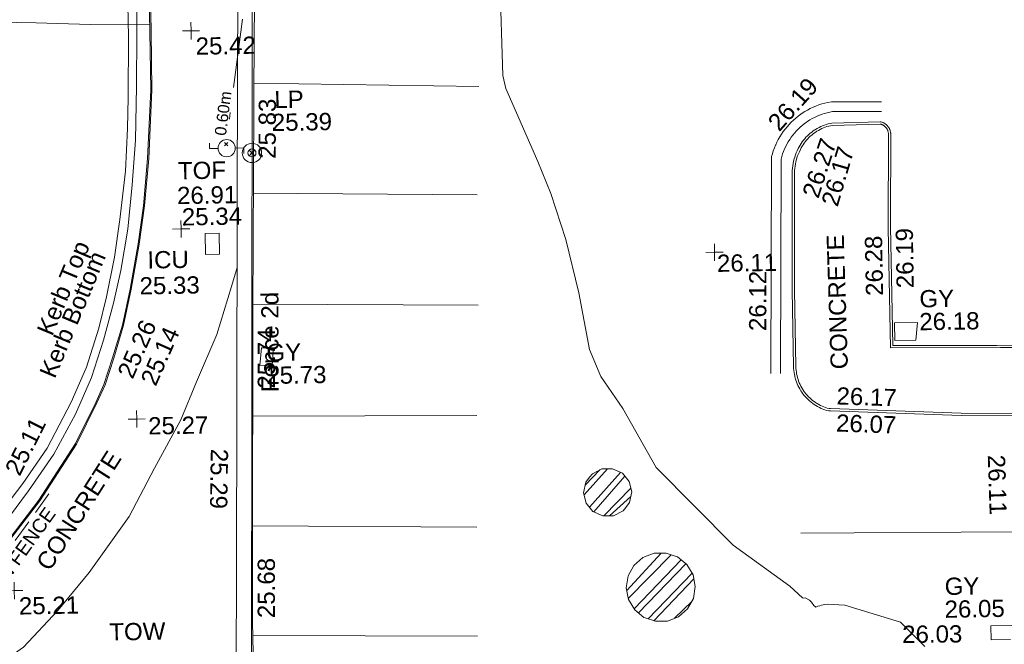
# Model space of a CAD drawing. Header units: millimetres. Extents: x -287732 to 520720, y -88450 to 287754.
# Tile 213 of 256: x -6642 to 14791, y -33814 to -20214. Entities that reach past the tile are written whole.
import ezdxf

# ---------------------------------------------------------------- set-up
doc = ezdxf.new("R2010")
doc.units = ezdxf.units.MM
for name, pattern in [('IMPORT-BORDER _5_', [1750, 500, -250, 500, -250, 0, -250]), ('IMPORT-HIDDEN2 _3_', [4762.5, 3175, -1587.5]), ('IMPORT-UG_ELEC_STREET LIGHTING_QLB2 _2_', [2700, 1500, -300.0000000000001, 0, -250, 150, -300.0000000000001, 0, -200])]:
    doc.linetypes.add(name, pattern=pattern)
for name, color, linetype, lineweight, true_color in [('00__TOPO__TOP_OF_FENCE_SYMBOL', 7, 'Continuous', 9, 0x666666), ('00_TOPO_FENCE_2D', 7, 'Continuous', 9, 0x3f7f4f), ('00_TOPO_FOOTPATH', 7, 'Continuous', 9, 0xa50000), ('00_TOPO_FURN_LAMP_POST', 7, 'Continuous', 9, 0x666666), ('00_TOPO_KERB_BOTTOM', 1, 'Continuous', 9, 0xff0000), ('00_TOPO_KERB_TOP', 7, 'Continuous', 9, 0xa500a5), ('00_TOPO_LEVEL_SPOT', 7, 'Continuous', 9, 0x666666), ('00_TOPO_ROAD_MARKING_YELLOW_CONTINUOUS', 40, 'Continuous', 9, 0xffbf00), ('00_TOPO_SERV_IC', 5, 'Continuous', 9, 0x0000ff), ('00_TOPO_TOP_OF_FENCE', 7, 'Continuous', 9, 0x666666), ('00_TOPO_TOP_OF_WALL', 7, 'Continuous', 9, 0x666666), ('00_TOPO_WALL', 7, 'Continuous', 9, 0x7c00a5), ('00_UAV_KERB_BOTTOM', 1, 'Continuous', 9, 0xff0000), ('00_UAV_KERB_TOP', 7, 'Continuous', 9, 0xa500a5), ('00_UAV_LEVEL_SPOT', 7, 'Continuous', 9, 0x666666), ('00_UAV_ROAD_MARKING_WHITE_CONTINUOUS', 7, 'Continuous', 9, 0x999999), ('00_UAV_SERV_GULLY', 7, 'Continuous', 9, 0x5252a5), ('00_UAV_WALL', 7, 'Continuous', 9, 0x7c00a5), ('01_DTM_CONTOUR_MNR', 7, 'Continuous', 9, 0xa5a552), ('12333-PUM-2D-U-0001-C01 - Rev2_REVIT IMPORT_dwg', 7, 'Continuous', 9, 0x767676), ('FENCE', 7, 'IMPORT-BORDER _5_', 9, 0xa55200), ('FENCE_TXT', 7, 'Continuous', 9, 0xa55200), ('PUM-CHAMBER EXTENTS', 6, 'IMPORT-HIDDEN2 _3_', 9, 0xff00ff), ('PUM-ELECTRIC-SL-QLB2', 7, 'IMPORT-UG_ELEC_STREET LIGHTING_QLB2 _2_', 9, 0xff7f7f)]:
    doc.layers.add(name, color=color, linetype=linetype, lineweight=lineweight, true_color=true_color)
for name, color, linetype, lineweight in [('00_TOPO_SURFACE', 7, 'Continuous', 9), ('00_TOPO_SURVEY_TEXT', 7, 'Continuous', 9), ('00_UAV_SURVEY_TEXT', 7, 'Continuous', 9), ('GEN-TEXT', 7, 'Continuous', 9)]:
    doc.layers.add(name, color=color, linetype=linetype, lineweight=lineweight)
doc.styles.add('Arial_1', font='arial.ttf', dxfattribs={"height": 250})
doc.styles.add('Arial_3', font='arial.ttf', dxfattribs={"height": 299.9999999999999})
doc.styles.add('Swis721 Lt BT_2', font='swissl.ttf', dxfattribs={"height": 375})
pattern_1 = [(45, (-533641079.65, -725615854.3560001), (-265.1650429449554, 265.1650429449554), []), (45, (-533640902.873, -725615854.3560001), (-265.1650429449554, 265.1650429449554), [])]

# ---------------------------------------------------------------- blocks, each defined once
blk = doc.blocks.new('12333-PUM-2D-U-0001-C01 - Rev2_REVIT IMPORT_dwg_MSL_Lamp_Post_SYM-2077199-Site Location Plan Proposed')
at = {"layer": '00_TOPO_FURN_LAMP_POST', "color": 254, "true_color": 0xcccccc, "flags": 128}
for points in [[(-500.1060478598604, 0), (-1000.212095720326, 0), (-1000.212095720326, 316.7338303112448)], [(500.1060478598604, 0), (1000.21209571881, 0), (1000.21209571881, -316.7338303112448)]]:
    blk.add_lwpolyline(points, dxfattribs=at)
at = {"layer": '00_TOPO_FURN_LAMP_POST', "color": 254, "true_color": 0xcccccc}
blk.add_circle((0, 0), 500.1060478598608, dxfattribs=at)
blk = doc.blocks.new('12333-PUM-2D-U-0001-C01 - Rev2_REVIT IMPORT_dwg_MM-2077200-Site Location Plan Proposed')
at = {"layer": '00_TOPO_LEVEL_SPOT', "color": 254, "true_color": 0xcccccc, "flags": 128}
for points in [[(0, -500.0000000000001), (0, 0), (-500.0000000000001, 0)], [(500.0000000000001, 0), (0, 0), (0, 500.0000000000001)]]:
    blk.add_lwpolyline(points, dxfattribs=at)
blk = doc.blocks.new('12333-PUM-2D-U-0001-C01 - Rev2_REVIT IMPORT_dwg_MSL_Node_LineworkTOF-2077201-Site Location Plan Proposed')
at = {"layer": '00__TOPO__TOP_OF_FENCE_SYMBOL', "color": 254, "true_color": 0xcccccc, "flags": 128}
for points in [[(165.3591892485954, 165.3591892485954), (0, 0), (-165.3591892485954, 165.3591892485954)], [(165.3591892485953, -165.3591892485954), (0, 0), (-165.3591892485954, -165.3591892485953)]]:
    blk.add_lwpolyline(points, dxfattribs=at)
at = {"layer": '00__TOPO__TOP_OF_FENCE_SYMBOL', "color": 254, "true_color": 0xcccccc}
for radius in [562.5594001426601, 233.853208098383]:
    blk.add_circle((0, 0), radius, dxfattribs=at)
blk = doc.blocks.new('12333-PUM-2D-U-0001-C01 - Rev2_REVIT IMPORT_dwg_UAV-2077255-Site Location Plan Proposed')
at = {"layer": '00_UAV_LEVEL_SPOT', "color": 254, "true_color": 0xcccccc, "flags": 128}
for points in [[(0, -500.0000000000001), (0, 0), (-500.0000000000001, 0)], [(500.0000000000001, 0), (0, 0), (0, 500.0000000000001)]]:
    blk.add_lwpolyline(points, dxfattribs=at)
blk = doc.blocks.new('12333-PUM-2D-U-0001-C01 - Rev2_REVIT IMPORT_dwg_MGS62954_T2_Galway_ITM_3d_Rev1-2077680-Site Location Plan Proposed')
at = {"layer": '00_TOPO_FENCE_2D', "color": 254, "true_color": 0xcccccc, "flags": 128}
blk.add_lwpolyline([(533902948.7438098, 725542172.8002026), (533900153.5282566, 725542340.329408), (533899753.0120585, 725520459.3475239), (533893723.5134206, 725520593.1679102), (533893691.0967346, 725519041.971383), (533893689.6295341, 725518971.7632015), (533893631.0029881, 725516166.377903), (533882627.5718876, 725516344.970739), (533882619.3324398, 725516345.1044707), (533880070.9828296, 725516386.4658406), (533879974.9136089, 725510994.8760719), (533879974.3213546, 725510961.6376125), (533879864.3060461, 725504787.3665131)], dxfattribs=at)
at = {"layer": '00_TOPO_FOOTPATH', "color": 254, "true_color": 0xcccccc, "flags": 128}
blk.add_lwpolyline([(533893659.8650233, 725520891.9326516), (533894230.0000001, 725521280.0000001), (533894810.0000002, 725521670.0000001), (533895572.9306952, 725522449.160215), (533896265.3548286, 725523269.3074124), (533897160.625759, 725524470.5105618), (533897731.8435122, 725525513.4660544), (533898323.9473415, 725526552.9147961), (533898678.4279717, 725527377.6542647), (533899136.625811, 725528400.4852687), (533899470.6652274, 725529440.442454), (533899603.2063895, 725529849.7569897)], dxfattribs=at)
at = {"layer": '00_TOPO_KERB_BOTTOM', "color": 254, "true_color": 0xcccccc, "flags": 128}
blk.add_lwpolyline([(533894558.2379677, 725524054.4627668), (533895199.0798793, 725524863.7542857), (533896016.8665558, 725526077.6798366), (533896475.2343855, 725526965.2648927), (533896661.3369475, 725527353.48768), (533896860.0313981, 725527928.5837214), (533897084.9624713, 725528641.5561107), (533897265.2565135, 725529422.1446831), (533897456.4476427, 725530401.8188685), (533897588.4053743, 725531229.6023775), (533897696.4455979, 725532258.468153), (533897791.5735373, 725533753.8441807), (533897794.8255934, 725535021.2390529), (533897795.2993238, 725536588.6595879)], dxfattribs=at)
at = {"layer": '00_TOPO_KERB_TOP', "color": 254, "true_color": 0xcccccc, "flags": 128}
blk.add_lwpolyline([(533894577.2137393, 725524038.5170978), (533895219.0950229, 725524849.1211946), (533896038.2190562, 725526065.0319226), (533896497.4165406, 725526954.2235252), (533896684.2910932, 725527344.0567378), (533896883.5580913, 725527920.8099462), (533897108.8831482, 725528635.0311606), (533897289.4919615, 725529416.9825433), (533897480.8466176, 725530397.4946505), (533897612.9762052, 725531226.3562288), (533897721.1387755, 725532256.3871099), (533897816.3469995, 725533753.0251809), (533897819.6010658, 725535021.2035228), (533897820.0747871, 725536588.5939081)], dxfattribs=at)
at = {"layer": '00_TOPO_ROAD_MARKING_YELLOW_CONTINUOUS', "color": 254, "true_color": 0xcccccc, "flags": 128}
for points in [[(533897320.0000001, 725536330.0000001), (533897330.0000001, 725534910), (533897300.0000001, 725533590.0000001), (533897270.0000001, 725532920), (533897210.0000001, 725531990), (533897070.0000001, 725530940.0000002), (533896940.0000002, 725530120), (533896750, 725529260.0000001), (533896570.0000001, 725528580.0000002), (533896290.0000001, 725527740), (533895940.0000002, 725526980), (533895400.0000001, 725525990), (533894860, 725525230), (533894460.0000001, 725524720.0000001)], [(533894430.0000002, 725524350), (533894980, 725525070.0000002), (533895540.0000001, 725525860.0000001), (533896030.0000001, 725526720.0000001), (533896390.0000001, 725527510), (533896670.0000001, 725528320.0000001), (533896900.0000001, 725529120), (533897070.0000001, 725529830.0000001), (533897240.0000001, 725530730), (533897350, 725531690.0000002), (533897440.0000002, 725532660), (533897480, 725533830.0000001), (533897510, 725534990), (533897530.0000001, 725536250)]]:
    blk.add_lwpolyline(points, dxfattribs=at)
at = {"layer": '00_TOPO_SERV_IC', "color": 254, "true_color": 0xcccccc}
for p, q in [((533898919.5000001, 725530146.6000001), (533898919.5000001, 725530603.8000002)), ((533898919.5000001, 725530603.8000002), (533899224.3000002, 725530603.8000002)), ((533899224.3000002, 725530603.8000002), (533899224.3000002, 725530146.6000001)), ((533898919.5000001, 725530146.6000001), (533899224.3000002, 725530146.6000001))]:
    blk.add_line(p, q, dxfattribs=at)
at = {"layer": '00_TOPO_SURFACE', "color": 254, "true_color": 0xcccccc, "flags": 128}
blk.add_lwpolyline([(533892968.3957933, 725535245.8320392), (533892970.0000001, 725535320.0000002), (533894050.0000001, 725535300.0000001), (533895324.2477114, 725535250.1744711), (533896500, 725535200.0000002), (533897328.028267, 725535189.986102), (533897513.0176339, 725535180.1109327), (533897794.8735762, 725535179.9985257)], dxfattribs=at)
at = {"layer": '00_TOPO_WALL', "color": 254, "true_color": 0xcccccc, "flags": 128}
blk.add_lwpolyline([(533894657.7046306, 725520875.2225811), (533895324.9494088, 725520858.753671), (533897702.9947582, 725520800.0588473), (533899426.0718925, 725520775.6691966), (533899541.5531454, 725526496.2125671), (533899633.2890419, 725531486.0619782), (533899729.1154457, 725536093.6587251), (533899815.5328317, 725540319.5527413), (533899889.2109225, 725542688.2207142), (533900258.425954, 725542671.5584918), (533901200.5230905, 725542636.9706442)], dxfattribs=at)
at = {"layer": '00_UAV_KERB_BOTTOM', "color": 254, "true_color": 0xcccccc, "flags": 128}
blk.add_lwpolyline([(533916469.4961415, 725526328.6509308), (533915307.4961415, 725526355.6509309), (533912461.7361029, 725526503.8602774), (533912429.3585553, 725526505.4899274), (533912380.1373824, 725526515.6217593), (533912339.8893239, 725526529.665465), (533912300.2646594, 725526545.3822658), (533912261.3329035, 725526562.7445891), (533912223.1623563, 725526581.7219751), (533912185.8199813, 725526602.2811316), (533912149.3712901, 725526624.3859904), (533912113.8802262, 725526647.9977722), (533912110.6804914, 725526650.3255332), (533912079.4090528, 725526673.075054), (533912046.0182438, 725526699.5738417), (533912013.7663783, 725526727.4476477), (533911982.7100371, 725526756.6475713), (533911952.9037035, 725526787.1223863), (533911924.3996678, 725526818.8186294), (533911897.247936, 725526851.6806947), (533911871.4961414, 725526885.6509306), (533911848.3178117, 725526918.9728531), (533911825.4268401, 725526954.9330436), (533911804.0618044, 725526991.8202653), (533911784.260186, 725527029.5698051), (533911766.0567235, 725527068.1154382), (533911749.4833522, 725527107.3895421), (533911734.5691472, 725527147.3232168), (533911721.3402734, 725527187.8464047), (533911709.8199385, 725527228.8880147), (533911700.0283532, 725527270.3760458), (533911691.982695, 725527312.2377143), (533911685.6970792, 725527354.3995798), (533911681.1825326, 725527396.7876762), (533911678.4469751, 725527439.327641), (533911677.495206, 725527481.9448444), (533911675.4952062, 725529143.9448441), (533911716.7266279, 725531506.0471895), (533911720.4952061, 725531721.9448444), (533911722.7579433, 725531754.622201), (533911727.9593854, 725531804.5837452), (533911735.2484372, 725531854.2836511), (533911744.6123114, 725531903.6347281), (533911756.0345806, 725531952.5503976), (533911769.4952061, 725532000.9448441), (533911782.3008175, 725532040.9563509), (533911799.4404601, 725532088.1733348), (533911818.5423105, 725532134.631168), (533911839.5728574, 725532180.2483469), (533911862.4952061, 725532224.9448441), (533911863.0963333, 725532226.1305126), (533911883.1585864, 725532263.6687227), (533911904.7751791, 725532300.3338854), (533911927.9081877, 725532336.0616778), (533911952.5170294, 725532370.7894208), (533911978.5585319, 725532404.4561905), (533912005.9870096, 725532437.0029236), (533912034.7543437, 725532468.3725224), (533912064.8100663, 725532498.5099537), (533912096.1014496, 725532527.3623465), (533912128.5735978, 725532554.8790835), (533912162.1695437, 725532581.0118914), (533912196.8303488, 725532605.7149241), (533912232.4952061, 725532628.9448444), (533912247.7862213, 725532638.268587), (533912284.7695875, 725532659.3361417), (533912322.6027306, 725532678.8365136), (533912361.2192786, 725532696.735493), (533912400.5514846, 725532713.0016786), (533912440.530347, 725532727.6065342), (533912481.0857287, 725532740.524438), (533912522.1464823, 725532751.7327273), (533912563.640573, 725532761.2117393), (533912605.4952061, 725532768.9448442), (533913654.6081907, 725532778.2322071), (533913672.0473064, 725532776.1832013), (533913689.2451165, 725532773.0246539), (533913700.4670877, 725532768.8314954), (533913711.5036241, 725532764.1720877), (533913722.3353637, 725532759.0546049), (533913732.9433042, 725532753.4880245), (533913743.3088356, 725532747.4821128), (533913753.4137732, 725532741.0474057), (533913763.2403893, 725532734.1951923), (533913772.771445, 725532726.9374933), (533913781.9902195, 725532719.2870415), (533913790.8805398, 725532711.2572579), (533913799.4268095, 725532702.8622302), (533913807.6140352, 725532694.1166857), (533913815.427854, 725532685.0359669), (533913822.8545577, 725532675.6360047), (533913829.8811173, 725532665.9332898), (533913836.495206, 725532655.9448442), (533913841.056164, 725532648.4832022), (533913846.9297165, 725532638.0421009), (533913852.3608889, 725532627.3641993), (533913857.340153, 725532616.4682302), (533913861.8587737, 725532605.3733087), (533913865.9088237, 725532594.098899), (533913869.4831979, 725532582.6647805), (533913872.5756255, 725532571.0910125), (533913875.1806813, 725532559.397899), (533913877.2937955, 725532547.6059542), (533913878.9112607, 725532535.7358646), (533913880.0302393, 725532523.8084551), (533913880.6487683, 725532511.8446498), (533913880.7657626, 725532499.8654374), (533913880.3810168, 725532487.8918335), (533913879.4952061, 725532475.944844), (533913841.5246782, 725530640.3939607), (533913838.495206, 725530493.9448444), (533913843.0335727, 725527904.6020404), (533916106.4498062, 725527867.0402197), (533919206.0335726, 725527815.6020405)], dxfattribs=at)
at = {"layer": '00_UAV_KERB_TOP', "color": 254, "true_color": 0xcccccc, "flags": 128}
blk.add_lwpolyline([(533916520.4008976, 725526377.4816136), (533915309.3775268, 725526405.620711), (533912464.2930888, 725526553.794872), (533912435.6925393, 725526555.2344153), (533912393.4726419, 725526563.925084), (533912357.350666, 725526576.5290809), (533912319.6731294, 725526591.4735689), (533912282.6544525, 725526607.9827199), (533912246.3595788, 725526626.0275708), (533912210.8521819, 725526645.5764645), (533912176.1945536, 725526666.5951064), (533912159.5254946, 725526677.6848327), (533912142.4474954, 725526689.0466219), (533912109.6702108, 725526712.8916241), (533912077.9202027, 725526738.0882802), (533912047.253171, 725526764.592387), (533912017.7229165, 725526792.3574469), (533911989.3812451, 725526821.3347512), (533911962.2778775, 725526851.4734633), (533911936.4603626, 725526882.7207098), (533911911.9588665, 725526915.0416265), (533911889.9480759, 725526946.6850567), (533911868.1685047, 725526980.8993112), (533911847.8533316, 725527015.9739211), (533911829.0247505, 725527051.8684753), (533911811.7157933, 725527088.5200033), (533911795.956826, 725527125.8642056), (533911781.7754945, 725527163.8355677), (533911769.196678, 725527202.3674752), (533911758.2424443, 725527241.3923291), (533911748.9320105, 725527280.8416678), (533911741.2817103, 725527320.6462835), (533911735.3049653, 725527360.7363446), (533911731.0122601, 725527401.0415201), (533911728.4111261, 725527441.491101), (533911727.4945343, 725527482.5331793), (533911725.4957311, 725529143.5385748), (533911767.147114, 725531529.7000148), (533911770.4650363, 725531719.7800959), (533911772.5787407, 725531750.3051927), (533911777.5821492, 725531798.3645619), (533911784.5672411, 725531845.9919375), (533911793.5406336, 725531893.2850304), (533911804.4865837, 725531940.1608728), (533911817.408864, 725531986.6198276), (533911829.6282412, 725532024.7996291), (533911846.0823994, 725532070.1282127), (533911864.3876857, 725532114.6487126), (533911884.54124, 725532158.3636146), (533911907.0386147, 725532202.2314513), (533911926.7621188, 725532239.1773174), (533911947.3148696, 725532274.0380368), (533911969.309408, 725532308.0075176), (533911992.7071475, 725532341.0261658), (533912017.4670408, 725532373.0360554), (533912043.5456506, 725532403.9810301), (533912070.8972257, 725532433.806802), (533912099.4737828, 725532462.4610467), (533912129.2251886, 725532489.8934946), (533912160.0992491, 725532516.0560201), (533912192.0418003, 725532540.902725), (533912224.9968048, 725532564.39002), (533912259.1606706, 725532586.6422856), (533912273.1813083, 725532595.1914119), (533912308.6081924, 725532615.3723171), (533912344.5794112, 725532633.9129958), (533912381.2954801, 725532650.9310927), (533912418.6919866, 725532666.3967526), (533912456.7033249, 725532680.2828434), (533912495.2628097, 725532692.5650039), (533912534.3027949, 725532703.2216873), (533912573.7547911, 725532712.2341979), (533912610.2948353, 725532718.9853741), (533913651.9014974, 725532728.2062864), (533913664.6062605, 725532726.7135429), (533913675.8754467, 725532724.6438457), (533913681.9850122, 725532722.360969), (533913691.091777, 725532718.5162728), (533913700.029554, 725532714.2935973), (533913708.7826641, 725532709.7003503), (533913717.3357508, 725532704.7445905), (533913725.6738096, 725532699.4350114), (533913733.7822121, 725532693.7809281), (533913741.646734, 725532687.7922597), (533913749.2535779, 725532681.4795126), (533913756.5893989, 725532674.8537612), (533913763.6413274, 725532667.9266293), (533913770.3969919, 725532660.7102697), (533913776.8445408, 725532653.2173423), (533913782.972663, 725532645.4609916), (533913788.7706075, 725532637.4548258), (533913794.306293, 725532629.0949601), (533913797.9223167, 725532623.179213), (533913802.8382074, 725532614.4404955), (533913807.3197228, 725532605.6296574), (533913811.4283476, 725532596.6388812), (533913815.1568738, 725532587.4839404), (533913818.4987603, 725532578.1808956), (533913821.4481444, 725532568.7460673), (533913823.9998518, 725532559.1960075), (533913826.1494057, 725532549.5474705), (533913827.8930355, 725532539.8173823), (533913829.227682, 725532530.0228139), (533913830.1510038, 725532520.1809479), (533913830.6613812, 725532510.30905), (533913830.7579187, 725532500.4244394), (533913830.4404468, 725532490.5444565), (533913829.5334793, 725532478.3121237), (533913788.4942997, 725530494.4181299), (533913788.5551782, 725530459.684201), (533913793.1196916, 725527855.4234862), (533916188.0950115, 725527815.6784177), (533919205.0731353, 725527765.6110947)], dxfattribs=at)
at = {"layer": '00_UAV_ROAD_MARKING_WHITE_CONTINUOUS', "color": 254, "true_color": 0xcccccc}
for p, q in [((533904930.3510656, 725533701.7650706), (533900038.3550909, 725533857.6412458)), ((533899983.7860571, 725531465.5573144), (533904855.3510657, 725531338.765071)), ((533904835.3510654, 725528941.7650707), (533899929.8595727, 725529044.7149304)), ((533899886.1398076, 725526610.1704781), (533904765.3510654, 725526535.7650713)), ((533904725.3510653, 725524108.7650707), (533899843.6349838, 725524217.6872202)), ((533911773.8331282, 725523855.3232089), (533916423.4795744, 725523801.7185454)), ((533899807.7897848, 725521834.0884924), (533904692.3510652, 725521735.7650707))]:
    blk.add_line(p, q, dxfattribs=at)
at = {"layer": '00_UAV_ROAD_MARKING_WHITE_CONTINUOUS', "color": 254, "true_color": 0xcccccc, "flags": 128}
for points in [[(533911176.2773104, 725527338.8801436), (533911278.3580528, 725532060.7169049), (533911296.7231252, 725532123.626928), (533911318.3169687, 725532187.5190188), (533911342.5673937, 725532250.4508092), (533911369.4318566, 725532312.3118951), (533911372.6144126, 725532318.8737166), (533911398.8632284, 725532372.9937516), (533911430.8098762, 725532432.3899218), (533911465.215755, 725532490.3962048), (533911502.0205048, 725532546.9108375), (533911541.159558, 725532601.8346745), (533911582.5642509, 725532655.0713602), (533911626.1619463, 725532706.5275002), (533911671.8761583, 725532756.112822), (533911719.6266888, 725532803.7403369), (533911769.3297675, 725532849.3264893), (533911820.8981981, 725532892.7913063), (533911874.2415118, 725532934.0585356), (533911928.4606025, 725532972.484886), (533911961.6264019, 725532994.3985411), (533912018.2391409, 725533029.2021606), (533912077.1216469, 725533062.0859531), (533912137.3295335, 725533092.475158), (533912198.7571753, 725533120.3164612), (533912261.296807, 725533145.5610204), (533912324.8387136, 725533168.1645478), (533912389.2714205, 725533188.0873896), (533912454.481891, 725533205.2945935), (533912520.3557237, 725533219.7559729), (533912602.7829958, 725533234.2631449), (533913688.5191049, 725533213.8737344)], [(533913684.4961416, 725532999.6509306), (533912619.4961413, 725533019.6509309), (533912561.914875, 725533009.5166473), (533912504.8084971, 725532996.98), (533912448.2771912, 725532982.0629828), (533912392.420133, 725532964.7917651), (533912337.3353143, 725532945.1966461), (533912283.1193727, 725532923.3120027), (533912229.8674214, 725532899.1762278), (533912177.6728827, 725532872.8316637), (533912126.6273232, 725532844.324528), (533912076.8202943, 725532813.7048317), (533912049.4961414, 725532795.6509306), (533912001.7950084, 725532761.8440106), (533911955.5514043, 725532726.0692289), (533911910.8464559, 725532688.3893467), (533911867.7585911, 725532648.870467), (533911826.3634006, 725532607.5819198), (533911786.7335056, 725532564.5961388), (533911748.9384305, 725532519.988536), (533911713.0444806, 725532473.8373682), (533911679.114626, 725532426.2236), (533911647.2083915, 725532377.2307625), (533911617.3817512, 725532326.9448056), (533911589.6870314, 725532275.453948), (533911564.1728176, 725532222.8485221), (533911540.883871, 725532169.2208157), (533911519.8610477, 725532114.6649101), (533911501.1412294, 725532059.2765146), (533911484.757257, 725532003.1527997), (533911482.4961414, 725531994.6509306), (533911436.8542814, 725529682.7914987), (533911390.4961415, 725527334.6509306)]]:
    blk.add_lwpolyline(points, dxfattribs=at)
at = {"layer": '00_UAV_SERV_GULLY', "color": 254, "true_color": 0xcccccc}
for p, q in [((533913892.8000001, 725528013.0000001), (533913892.8, 725528394)), ((533913892.8, 725528394), (533914388.1000001, 725528394)), ((533914350.0000002, 725528013), (533914388.1000001, 725528394)), ((533900062.5000001, 725527708.2000002), (533900100.6000001, 725528089.2000002)), ((533900100.6000001, 725528089.2000002), (533900367.3000002, 725528089.2000002)), ((533900367.3000002, 725528089.2000002), (533900329.2000001, 725527708.2000002)), ((533914350.0000002, 725528013), (533913892.8000001, 725528013.0000001)), ((533900062.5000001, 725527708.2000002), (533900329.2000001, 725527708.2000002)), ((533915874.0000001, 725521459.8000002), (533915874.0000002, 725521764.6000001)), ((533915874.0000002, 725521764.6000001), (533916331.2000001, 725521764.6000001)), ((533916293.1000001, 725521459.8000001), (533915874.0000001, 725521459.8000002))]:
    blk.add_line(p, q, dxfattribs=at)
at = {"layer": '00_UAV_WALL', "color": 254, "true_color": 0xcccccc, "flags": 128}
blk.add_lwpolyline([(533901200.5230905, 725542636.9706442), (533901786.4952061, 725542583.9448441), (533903034.3519866, 725542533.4820969), (533903017.8944718, 725542194.881997), (533903014.4952061, 725542124.9448441), (533901638.6535566, 725542192.9782804), (533900203.4952061, 725542263.9448442), (533900157.3982797, 725538701.7312901), (533900156.4952061, 725538631.9448441), (533900034.5347881, 725533703.2543718), (533900025.4952061, 725533337.9448441), (533899927.5495442, 725528941.0142176), (533899923.3629341, 725528705.3610917), (533899834.5521271, 725523706.4374171), (533899806.5555055, 725522130.5821986), (533899813.6983145, 725520414.7649821), (533899743.7054081, 725520415.9027634), (533899340.6447324, 725520422.454783), (533899270.6495088, 725520423.5926023), (533898213.1148051, 725520440.7835333), (533896845.5495443, 725520463.0142177), (533894277.2271364, 725520516.8741827)], dxfattribs=at)
at = {"layer": '01_DTM_CONTOUR_MNR', "color": 254, "true_color": 0xcccccc, "flags": 128}
blk.add_lwpolyline([(533914430.0000002, 725521340.0000002), (533913907.9784245, 725521878.5791086), (533912699.6909919, 725522268.0633701), (533912314.8234275, 725522294.4154389), (533912263.6992551, 725522291.4112284), (533912195.2231808, 725522277.9196364), (533912157.5468561, 725522266.0572855), (533912113.6667677, 725522254.1389228), (533912070.5415164, 725522238.3280687), (533912024.7173367, 725522271.048995), (533911975.9512196, 725522343.9701897), (533911934.2981916, 725522392.269489), (533911841.0612071, 725522443.8516577), (533911810.0000002, 725522440.0000002), (533911784.7295514, 725522445.9630609), (533911513.5173641, 725522704.0219227), (533910293.8283829, 725523613.9713975), (533908650.0000001, 725525340.0000002), (533907941.6666668, 725526631.6666669), (533907477.3504274, 725527340.0000001), (533907240.7407408, 725527930.7407409), (533907034.9708709, 725529170.4431361), (533906770.4100836, 725530331.8680298), (533906458.4001671, 725531340.0000001), (533906190.1300762, 725532041.9156077), (533905523.7032533, 725533642.5448465), (533905458.5179813, 725533933.0025511), (533905432.3333333, 725536042.509434)], dxfattribs=at)
at = {"xscale": 0.375, "yscale": 0.375, "zscale": 0.375}
for name, p in [('12333-PUM-2D-U-0001-C01 - Rev2_REVIT IMPORT_dwg_MM-2077200-Site Location Plan Proposed', (533898690.0000002, 725535020)), ('12333-PUM-2D-U-0001-C01 - Rev2_REVIT IMPORT_dwg_MSL_Lamp_Post_SYM-2077199-Site Location Plan Proposed', (533899421.7341146, 725532451.2983001)), ('12333-PUM-2D-U-0001-C01 - Rev2_REVIT IMPORT_dwg_MSL_Node_LineworkTOF-2077201-Site Location Plan Proposed', (533899970.4537143, 725532338.6097205)), ('12333-PUM-2D-U-0001-C01 - Rev2_REVIT IMPORT_dwg_MM-2077200-Site Location Plan Proposed', (533898400.0000001, 725530710)), ('12333-PUM-2D-U-0001-C01 - Rev2_REVIT IMPORT_dwg_UAV-2077255-Site Location Plan Proposed', (533910000.0000001, 725530000)), ('12333-PUM-2D-U-0001-C01 - Rev2_REVIT IMPORT_dwg_MM-2077200-Site Location Plan Proposed', (533897360, 725526590.0000001)), ('12333-PUM-2D-U-0001-C01 - Rev2_REVIT IMPORT_dwg_MM-2077200-Site Location Plan Proposed', (533894630.0000001, 725522900))]:
    blk.add_blockref(name, p, dxfattribs=at)
at = {"layer": '00_TOPO_FENCE_2D', "color": 251, "true_color": 0x666666, "insert": (533900083.9263188, 725527126.7339823), "char_height": 375, "width": 2545.408465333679, "attachment_point": 1, "rotation": 89.07540571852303, "line_spacing_factor": 1.005061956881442, "style": 'Swis721 Lt BT_2'}
blk.add_mtext('Fence 2d', dxfattribs=at)
at = {"layer": '00_TOPO_FURN_LAMP_POST', "char_height": 375, "attachment_point": 1, "line_spacing_factor": 1.005061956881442, "style": 'Swis721 Lt BT_2'}
for s, insert, width in [('LP', (533900476.0584751, 725533680.3101474), 707.5855621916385), ('25.39', (533900413.7758903, 725533182.3613043), 1495.902363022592)]:
    blk.add_mtext(s, dxfattribs=dict(at, insert=insert, width=width))
at = {"layer": '00_TOPO_KERB_BOTTOM', "color": 251, "true_color": 0x666666, "char_height": 375, "attachment_point": 1, "line_spacing_factor": 1.005061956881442, "style": 'Swis721 Lt BT_2'}
for s, insert, width, rotation in [('Kerb Bottom', (533895249.5366997, 725527633.6810826), 3414.456504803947, 66.34856656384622), ('25.14', (533897445.5745682, 725527436.3880923), 1495.902363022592, 65.11793140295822)]:
    blk.add_mtext(s, dxfattribs=dict(at, insert=insert, width=width, rotation=rotation))
at = {"layer": '00_TOPO_KERB_TOP', "color": 251, "true_color": 0x666666, "char_height": 375, "attachment_point": 1, "line_spacing_factor": 1.005061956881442, "style": 'Swis721 Lt BT_2'}
for s, insert, width, rotation in [('Kerb Top', (533895208.4108502, 725528559.4919626), 2493.170605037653, 66.34856656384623), ('25.26', (533896945.2906771, 725527599.3396509), 1495.902363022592, 65.11793140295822)]:
    blk.add_mtext(s, dxfattribs=dict(at, insert=insert, width=width, rotation=rotation))
at = {"layer": '00_TOPO_LEVEL_SPOT', "char_height": 375, "width": 1495.902363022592, "attachment_point": 1, "line_spacing_factor": 1.005061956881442, "style": 'Swis721 Lt BT_2'}
for s, insert in [('25.42', (533898785.0808527, 725534872.6102245)), ('25.34', (533898419.2388012, 725531159.5086597)), ('25.27', (533897607.4407506, 725526623.4277862)), ('25.21', (533894725.0808527, 725522752.6102246))]:
    blk.add_mtext(s, dxfattribs=dict(at, insert=insert))
at = {"layer": '00_TOPO_ROAD_MARKING_YELLOW_CONTINUOUS', "color": 251, "true_color": 0x666666, "insert": (533894457.5624827, 725525545.8083662), "char_height": 375, "width": 1495.902363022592, "attachment_point": 1, "rotation": 62.339549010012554, "line_spacing_factor": 1.005061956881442, "style": 'Swis721 Lt BT_2'}
blk.add_mtext('25.11', dxfattribs=at)
at = {"layer": '00_TOPO_SERV_IC', "color": 251, "true_color": 0x666666, "char_height": 375, "attachment_point": 1, "line_spacing_factor": 1.005061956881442, "style": 'Swis721 Lt BT_2'}
for s, insert, width in [('ICU', (533897653.3756852, 725530236.4385897), 1021.012723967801), ('25.33', (533897472.7724248, 725529675.4020292), 1495.902363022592)]:
    blk.add_mtext(s, dxfattribs=dict(at, insert=insert, width=width))
at = {"layer": '00_TOPO_SURVEY_TEXT', "color": 251, "true_color": 0x666666, "insert": (533895095.5207656, 725523497.8282566), "char_height": 375, "width": 3286.236302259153, "attachment_point": 1, "rotation": 56.497631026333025, "line_spacing_factor": 1.005061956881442, "style": 'Swis721 Lt BT_2'}
blk.add_mtext('CONCRETE', dxfattribs=at)
at = {"layer": '00_TOPO_TOP_OF_FENCE', "char_height": 375, "attachment_point": 1, "line_spacing_factor": 1.005061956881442, "style": 'Swis721 Lt BT_2'}
for s, insert, width in [('TOF', (533898351.8880837, 725532166.421893), 1163.479615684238), ('26.91', (533898323.4834059, 725531627.0547568), 1495.902363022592)]:
    blk.add_mtext(s, dxfattribs=dict(at, insert=insert, width=width))
at = {"layer": '00_TOPO_TOP_OF_WALL', "insert": (533896682.8854433, 725522151.7911887), "char_height": 375, "width": 1343.937678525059, "attachment_point": 1, "line_spacing_factor": 1.005061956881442, "style": 'Swis721 Lt BT_2'}
blk.add_mtext('TOW', dxfattribs=at)
at = {"layer": '00_TOPO_WALL', "color": 251, "true_color": 0x666666, "insert": (533899338.8524319, 725525905.0096909), "char_height": 375, "width": 1495.902363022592, "attachment_point": 1, "rotation": 268.15123251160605, "line_spacing_factor": 1.005061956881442, "style": 'Swis721 Lt BT_2'}
blk.add_mtext('25.29', dxfattribs=at)
at = {"layer": '00_UAV_KERB_BOTTOM', "color": 251, "true_color": 0x666666, "char_height": 375, "width": 1495.902363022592, "attachment_point": 1, "line_spacing_factor": 1.005061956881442, "style": 'Swis721 Lt BT_2'}
for s, insert, rotation in [('26.17', (533912336.7610086, 725531037.2084414), 72.74291578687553), ('26.19', (533913948.6368389, 725529146.0833272), 89.91212794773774), ('26.07', (533912591.3372653, 725526427.4774619), 357.0852783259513), ('26.11', (533916245.145215, 725525488.1410906), 270.870495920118), ('26.03', (533913940.4089721, 725521799.6654603), 359.4894306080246)]:
    blk.add_mtext(s, dxfattribs=dict(at, insert=insert, rotation=rotation))
at = {"layer": '00_UAV_KERB_TOP', "color": 251, "true_color": 0x666666, "char_height": 375, "width": 1495.902363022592, "attachment_point": 1, "line_spacing_factor": 1.005061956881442, "style": 'Swis721 Lt BT_2'}
for s, insert, rotation in [('26.27', (533911924.0273213, 725531237.6707586), 70.93052831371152), ('26.28', (533913279.2178835, 725528990.6803434), 90.10042277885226), ('26.17', (533912611.439864, 725527017.4556568), 357.0852783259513)]:
    blk.add_mtext(s, dxfattribs=dict(at, insert=insert, rotation=rotation))
at = {"layer": '00_UAV_LEVEL_SPOT', "insert": (533910048.475159, 725529946.7845222), "char_height": 375, "width": 1495.902363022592, "attachment_point": 1, "line_spacing_factor": 1.005061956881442, "style": 'Swis721 Lt BT_2'}
blk.add_mtext('26.11', dxfattribs=at)
at = {"layer": '00_UAV_ROAD_MARKING_WHITE_CONTINUOUS', "color": 251, "true_color": 0x666666, "char_height": 375, "width": 1495.902363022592, "attachment_point": 1, "line_spacing_factor": 1.005061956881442, "style": 'Swis721 Lt BT_2'}
for s, insert, rotation in [('26.19', (533911178.3596442, 725532838.5057493), 47.28271202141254), ('26.12', (533910721.5943794, 725528273.4488997), 88.86898561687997)]:
    blk.add_mtext(s, dxfattribs=dict(at, insert=insert, rotation=rotation))
at = {"layer": '00_UAV_SERV_GULLY', "color": 251, "true_color": 0x666666, "char_height": 375, "attachment_point": 1, "line_spacing_factor": 1.005061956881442, "style": 'Swis721 Lt BT_2'}
for s, insert, width in [('GY', (533914440.7330076, 725529096.9609857), 821.5590755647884), ('26.18', (533914430.1370302, 725528599.2742667), 1495.902363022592), ('GY', (533900207.4503635, 725528175.0437646), 821.5590755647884), ('25.73', (533900196.8543862, 725527677.3570457), 1495.902363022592), ('GY', (533914881.7327018, 725522826.8520583), 821.5590755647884), ('26.05', (533914871.1367245, 725522329.1653394), 1495.902363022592)]:
    blk.add_mtext(s, dxfattribs=dict(at, insert=insert, width=width))
at = {"layer": '00_UAV_SURVEY_TEXT', "color": 251, "true_color": 0x666666, "insert": (533912484.7814062, 725527402.1926957), "char_height": 375, "width": 3286.236302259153, "attachment_point": 1, "rotation": 90.78178366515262, "line_spacing_factor": 1.005061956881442, "style": 'Swis721 Lt BT_2'}
blk.add_mtext('CONCRETE', dxfattribs=at)
at = {"layer": '00_UAV_WALL', "color": 251, "true_color": 0x666666, "char_height": 375, "width": 1495.902363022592, "attachment_point": 1, "line_spacing_factor": 1.005061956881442, "style": 'Swis721 Lt BT_2'}
for s, insert, rotation in [('25.83', (533900108.8191155, 725532208.7692475), 88.67222190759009), ('25.74', (533900005.6453514, 725527206.4634087), 88.98219106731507), ('25.68', (533899917.3798066, 725522209.5670282), 88.98219106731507)]:
    blk.add_mtext(s, dxfattribs=dict(at, insert=insert, rotation=rotation))
blk = doc.blocks.new('12333-PUM-2D-U-0001-C01 - Rev2_REVIT IMPORT_dwg-1620468-Site Location Plan Proposed')
at = {"layer": 'PUM-CHAMBER EXTENTS', "true_color": 0xffaaff}
h = blk.add_hatch(dxfattribs=at)
h.set_pattern_fill('FP_3', color=211, style=0, pattern_type=2)
h.set_pattern_definition(pattern_1)
h.paths.add_polyline_path([(266387.5316958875, -91550.67128012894), (266621.1686099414, -91550.67128012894), (266831.6681958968, -91449.30002233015), (266977.3384290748, -91266.63532748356), (267029.3275334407, -91038.85617863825), (266977.3384290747, -90811.07702979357), (266831.6681958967, -90628.4123349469), (266621.1686099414, -90527.04107714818), (266387.5316958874, -90527.04107714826), (266177.032109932, -90628.41233494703), (266031.3618767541, -90811.07702979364), (265979.3727723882, -91038.85617863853), (266031.3618767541, -91266.63532748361), (266177.0321099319, -91449.30002233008), (266378.7448488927, -91546.43975763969)])
h = blk.add_hatch(dxfattribs=at)
h.set_pattern_fill('FP_3', color=211, style=0, pattern_type=2)
h.set_pattern_definition(pattern_1)
h.paths.add_polyline_path([(267492.2433741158, -93864.0640289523), (267753.4569316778, -93864.06402895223), (267998.9173841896, -93774.7237305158), (268199.0185785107, -93606.81889217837), (268329.6253572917, -93380.60131552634), (268374.9846155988, -93123.35617875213), (268329.6253572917, -92866.111041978), (268199.0185785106, -92639.89346532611), (267998.9173843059, -92471.98862698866), (267753.4569316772, -92382.64832855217), (267492.2433741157, -92382.64832855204), (267246.7829216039, -92471.98862698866), (267046.6817272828, -92639.89346532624), (266916.0749485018, -92866.111041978), (266870.7156901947, -93123.356178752), (266916.0749485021, -93380.60131552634), (267046.6817272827, -93606.81889217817), (267246.7829214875, -93774.7237305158)])
at = {"layer": 'FENCE', "color": 9, "true_color": 0xe1c5aa, "flags": 128}
blk.add_lwpolyline([(249665.4489302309, -95293.92005456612), (251592.7291713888, -93858.95204602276), (252923.545439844, -92757.58685835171), (254392.0323566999, -90784.30756367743)], dxfattribs=at)
at = {"layer": 'GEN-TEXT', "color": 253, "true_color": 0xaaaaaa}
for p, q in [((258298.2924757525, -83349.44801090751), (258369.0031538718, -83278.7373327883)), ((258369.0031538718, -83349.44801090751), (258298.2924757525, -83278.7373327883))]:
    blk.add_line(p, q, dxfattribs=at)
at = {"layer": 'PUM-CHAMBER EXTENTS', "color": 211, "linetype": 'Continuous', "true_color": 0xffaaff, "flags": 128}
for points in [[(267029.3275334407, -91038.85617863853), (266977.3384290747, -90811.07702979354), (266831.6681958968, -90628.41233494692), (266621.1686099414, -90527.04107714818), (266387.5316958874, -90527.04107714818), (266177.032109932, -90628.41233494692), (266117.3112676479, -90703.29990261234), (266031.3618767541, -90811.07702979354), (265979.3727723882, -91038.85617863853), (266031.3618767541, -91266.63532748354), (266177.032109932, -91449.30002233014), (266387.5316958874, -91550.67128012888), (266621.1686099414, -91550.67128012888), (266831.6681958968, -91449.30002233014), (266891.3890381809, -91374.41245478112), (266977.3384290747, -91266.63532748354)], [(268374.9846155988, -93123.35617875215), (268329.6253572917, -92866.11104197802), (268199.0185785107, -92639.89346532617), (267998.917384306, -92471.98862698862), (267970.7551504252, -92461.73841215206), (267753.4569316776, -92382.64832855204), (267492.2433741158, -92382.64832855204), (267246.7829216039, -92471.98862698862), (267046.6817272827, -92639.89346532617), (266916.0749485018, -92866.11104197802), (266870.7156901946, -93123.35617875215), (266916.0749485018, -93380.60131552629), (267046.6817272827, -93606.81889217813), (267246.7829214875, -93774.7237305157), (267274.9451553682, -93784.97394535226), (267492.2433741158, -93864.06402895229), (267753.4569316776, -93864.06402895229), (267998.9173841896, -93774.7237305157), (268199.0185785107, -93606.81889217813), (268329.6253572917, -93380.60131552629)]]:
    blk.add_lwpolyline(points, close=True, dxfattribs=at)
at = {"layer": 'PUM-ELECTRIC-SL-QLB2', "color": 254, "true_color": 0xffd4d4, "flags": 128}
blk.add_lwpolyline([(260790.8235200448, -72821.63745863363), (259351.3501528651, -76376.35617866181), (258348.3652697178, -83215.623320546)], dxfattribs=at)
blk.add_blockref('12333-PUM-2D-U-0001-C01 - Rev2_REVIT IMPORT_dwg_MGS62954_T2_Galway_ITM_3d_Rev1-2077680-Site Location Plan Proposed', (-533641079.6498471, -725615854.3561786))
at = {"layer": 'FENCE_TXT', "insert": (252187.3606799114, -93900.4991392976), "char_height": 299.9999999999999, "width": 4135.620424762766, "attachment_point": 1, "rotation": 53.34389444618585, "line_spacing_factor": 0.9417779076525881, "style": 'Arial_3'}
blk.add_mtext('WOODEN FENCE', dxfattribs=at)
at = {"layer": 'PUM-ELECTRIC-SL-QLB2', "insert": (258152.0761026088, -82624.11468421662), "char_height": 250, "width": 1160.025439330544, "attachment_point": 2, "rotation": 81.65699110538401, "line_spacing_factor": 0.9417779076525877, "style": 'Arial_1'}
blk.add_mtext('0.60m', dxfattribs=at)

msp = doc.modelspace()

# ---------------------------------------------------------------- block references
at = {"layer": '12333-PUM-2D-U-0001-C01 - Rev2_REVIT IMPORT_dwg', "color": 254, "linetype": 'IMPORT-UG_ELEC_STREET LIGHTING_QLB2 _2_', "true_color": 0xffd4d4, "rotation": 0.9999999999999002}
msp.add_blockref('12333-PUM-2D-U-0001-C01 - Rev2_REVIT IMPORT_dwg-1620468-Site Location Plan Proposed', (-261895.0770586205, 55869.5817132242), dxfattribs=at)

doc.saveas('drawing.dxf')
